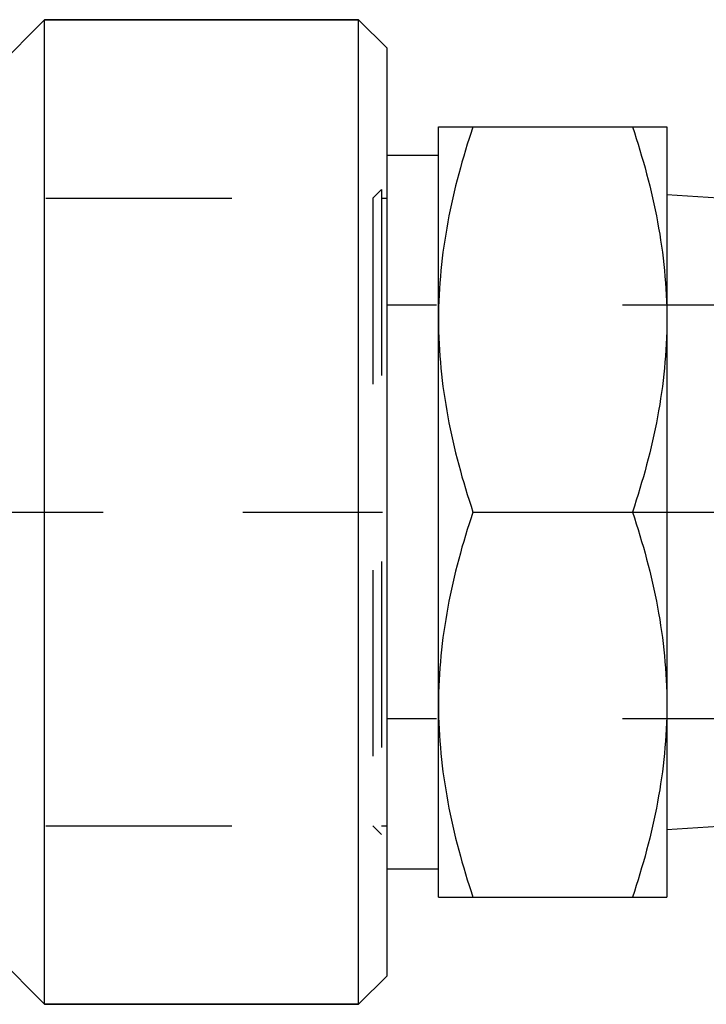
# Model space of a CAD drawing. Header units: millimetres. Extents: x 439 to 561, y 483 to 517.
# Tile 2 of 12: x 499 to 524, y 483 to 517. Entities that reach past the tile are written whole.
import ezdxf

# ---------------------------------------------------------------- set-up
doc = ezdxf.new("R2010")
doc.units = ezdxf.units.MM
doc.header["$LTSCALE"] = 65.185185
doc.linetypes.add('CENTER', pattern=[0.6, 0.375, -0.075, 0.075, -0.075])
doc.linetypes.add('HIDDEN', pattern=[0.2, 0.1, -0.1])
for name, color, linetype in [('ACHSEN_S', 7, 'CONTINUOUS'), ('FASEN', 7, 'CONTINUOUS'), ('KOERPER', 7, 'CONTINUOUS'), ('KONST.EL_MIT_GEO', 7, 'CONTINUOUS')]:
    doc.layers.add(name, color=color, linetype=linetype)

msp = doc.modelspace()

# ---------------------------------------------------------------- linework, layer by layer
at = {"layer": 'ACHSEN_S', "color": 2, "linetype": 'CENTER'}
msp.add_line((438.85, 500), (561.15, 500), dxfattribs=at)
at = {"layer": 'FASEN', "color": 7, "linetype": 'Continuous'}
for p, q in [((500.35, 517.25), (511.35, 517.25)), ((511.35, 482.75), (511.35, 517.25)), ((512.35, 516.25), (511.35, 517.25)), ((512.35, 483.75), (512.35, 516.25)), ((512.35, 483.75), (511.35, 482.75)), ((500.35, 482.75), (511.35, 482.75))]:
    msp.add_line(p, q, dxfattribs=at)
at = {"layer": 'FASEN', "color": 8, "linetype": 'HIDDEN'}
for p, q in [((511.85, 511), (512.15, 511.3)), ((511.85, 511), (511.85, 489)), ((511.85, 489), (512.15, 488.7))]:
    msp.add_line(p, q, dxfattribs=at)
at = {"layer": 'KOERPER', "color": 7, "linetype": 'Continuous'}
for p, q in [((500.35, 517.25), (498.6, 515.5)), ((500.35, 482.75), (500.35, 517.25)), ((511.35, 517.25), (500.35, 517.25)), ((500.35, 482.75), (498.6, 484.5)), ((511.35, 482.75), (500.35, 482.75))]:
    msp.add_line(p, q, dxfattribs=at)
at = {"layer": 'KONST.EL_MIT_GEO', "color": 7, "linetype": 'Continuous'}
for p, q in [((514.15, 486.5), (514.15, 513.5)), ((514.15, 513.5), (522.15, 513.5)), ((522.15, 513.5), (522.15, 486.5)), ((512.35, 512.5), (514.15, 512.5)), ((522.15, 511.128), (524.964, 510.941)), ((515.356, 500), (520.944, 500)), ((522.15, 488.872), (525.871, 489.119)), ((512.35, 487.5), (514.15, 487.5)), ((514.15, 486.5), (522.15, 486.5))]:
    msp.add_line(p, q, dxfattribs=at)
at = {"layer": 'KONST.EL_MIT_GEO', "color": 8, "linetype": 'HIDDEN'}
for p, q in [((512.35, 487.5), (512.35, 512.5)), ((512.15, 511.3), (512.15, 488.7)), ((487.35, 511), (511.85, 511)), ((512.15, 511), (512.35, 511)), ((540.15, 507.25), (512.35, 507.25)), ((540.15, 492.75), (512.35, 492.75)), ((487.35, 489), (511.85, 489)), ((512.15, 489), (512.35, 489))]:
    msp.add_line(p, q, dxfattribs=at)
at = {"layer": 'KONST.EL_MIT_GEO', "color": 7, "linetype": 'Continuous'}
for points, knots in [([(515.356, 513.5), (514.992, 512.408), (514.382, 510.19), (514.15, 507.892), (514.15, 506.75)], [0, 0, 0, 0, 0.501873, 1, 1, 1, 1]), ([(520.944, 513.5), (521.308, 512.408), (521.918, 510.19), (522.15, 507.892), (522.15, 506.75)], [0, 0, 0, 0, 0.501873, 1, 1, 1, 1]), ([(514.15, 506.75), (514.15, 505.608), (514.382, 503.31), (514.992, 501.092), (515.356, 500)], [0, 0, 0, 0, 0.498127, 1, 1, 1, 1]), ([(522.15, 506.75), (522.15, 505.608), (521.918, 503.31), (521.308, 501.092), (520.944, 500)], [0, 0, 0, 0, 0.498127, 1, 1, 1, 1]), ([(515.356, 500), (514.992, 498.908), (514.382, 496.69), (514.15, 494.392), (514.15, 493.25)], [0, 0, 0, 0, 0.501873, 1, 1, 1, 1]), ([(520.944, 500), (521.308, 498.908), (521.918, 496.69), (522.15, 494.392), (522.15, 493.25)], [0, 0, 0, 0, 0.501873, 1, 1, 1, 1]), ([(514.15, 493.25), (514.15, 492.108), (514.382, 489.81), (514.992, 487.592), (515.356, 486.5)], [0, 0, 0, 0, 0.498127, 1, 1, 1, 1]), ([(522.15, 493.25), (522.15, 492.108), (521.918, 489.81), (521.308, 487.592), (520.944, 486.5)], [0, 0, 0, 0, 0.498127, 1, 1, 1, 1])]:
    msp.add_open_spline(points, degree=3, knots=knots, dxfattribs=at)

doc.saveas('drawing.dxf')
